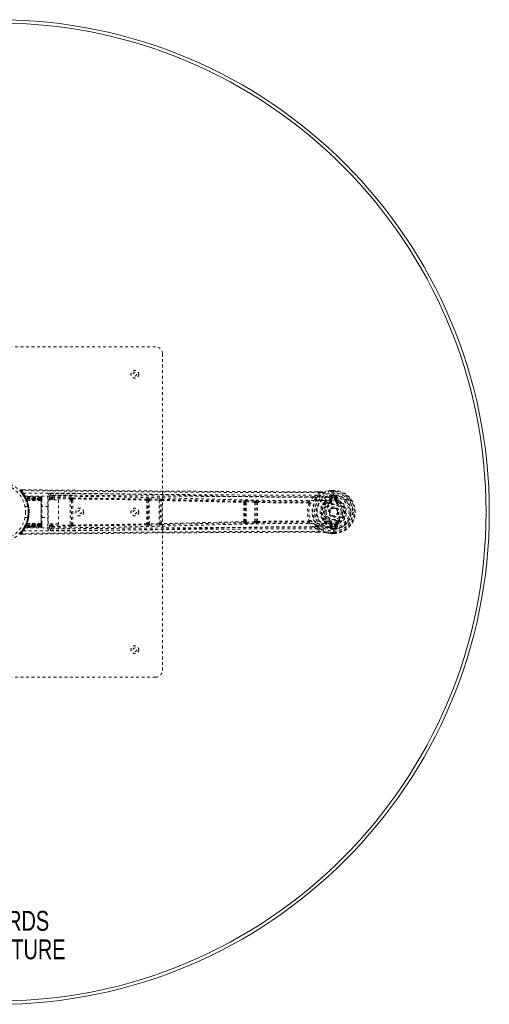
# Model space of a CAD drawing. Header units: inches. Extents: x 24.2 to 60, y 15.5 to 51.3.
# Tile 5 of 5: x 42.9 to 60, y 15.5 to 51.3. Entities that reach past the tile are written whole.
import ezdxf

# ---------------------------------------------------------------- set-up
doc = ezdxf.new("R2010")
doc.units = ezdxf.units.IN
doc.header["$MEASUREMENT"] = 0
doc.linetypes.add('SLD-Dashed', pattern=[0.075, 0.05, -0.025])
doc.linetypes.add('SLD-Solid', pattern=[0])
doc.layers.add('HI5-SYMBOLTEXT', color=5, linetype='SLD-Solid')
doc.styles.add('SLDTEXTSTYLE0', font='TXT', dxfattribs={"width": 0.75})

# ---------------------------------------------------------------- blocks, each defined once
blk = doc.blocks.new('SW_NOTE_0')
at = {"layer": 'HI5-SYMBOLTEXT', "color": 0, "char_height": 0.72, "attachment_point": 1, "style": 'SLDTEXTSTYLE0'}
for s, insert in [('SPX136RDS', (0, 0.928)), ('Hi5 FURNITURE', (-0.687, -0.107))]:
    blk.add_mtext(s, dxfattribs=dict(at, insert=insert))

msp = doc.modelspace()

# ---------------------------------------------------------------- linework, layer by layer
at = {"color": 7, "linetype": 'SLD-Dashed', "lineweight": 0}
for p, q in [((36.369, 39.422), (47.869, 39.422)), ((48.119, 39.172), (48.119, 27.672)), ((42.954, 34.179), (43.035, 34.078)), ((42.977, 34.229), (42.977, 34.199)), ((43.062, 34.228), (42.977, 34.229)), ((43.042, 34.068), (43.08, 34.008)), ((43.084, 34.004), (43.092, 33.991)), ((43.103, 33.973), (43.137, 33.906)), ((43.109, 33.99), (43.117, 33.976)), ((43.715, 33.969), (43.109, 33.99)), ((43.715, 33.955), (43.117, 33.976)), ((43.715, 33.955), (43.715, 33.969)), ((44.013, 33.994), (43.953, 33.994)), ((43.953, 33.994), (43.953, 32.851)), ((44.013, 33.859), (44.013, 33.994)), ((44.058, 34.039), (44.041, 34.036)), ((44.06, 34.039), (44.051, 34.038)), ((44.062, 34.039), (44.06, 34.039)), ((44.876, 34.031), (44.062, 34.039)), ((53.621, 33.974), (53.734, 34.033)), ((53.849, 34.129), (53.734, 34.033)), ((53.85, 34.158), (53.748, 34.158)), ((53.85, 34.159), (53.749, 34.159)), ((54.218, 33.996), (54.197, 33.88)), ((54.218, 33.996), (54.229, 34.006)), ((54.227, 33.851), (54.252, 33.981)), ((54.233, 34.202), (54.229, 34.201)), ((54.233, 34.009), (54.229, 34.006)), ((54.35, 34.202), (54.233, 34.202)), ((54.35, 34.201), (54.233, 34.2)), ((54.349, 34.172), (54.233, 34.172)), ((54.282, 33.981), (54.252, 33.981)), ((54.252, 33.981), (54.252, 33.851)), ((54.277, 34.021), (54.258, 34.015)), ((54.258, 34.015), (54.271, 34.016)), ((54.271, 34.016), (54.348, 34.016)), ((54.276, 34.051), (54.277, 34.021)), ((54.276, 34.051), (54.348, 34.051)), ((54.276, 34.051), (54.276, 34.051)), ((54.348, 34.021), (54.277, 34.021)), ((54.282, 33.981), (54.282, 33.851)), ((54.348, 34.016), (54.348, 34.021)), ((54.349, 34.145), (54.35, 34.198)), ((54.349, 34.122), (54.349, 34.145)), ((54.349, 34.116), (54.349, 34.122)), ((54.349, 33.966), (54.349, 34.116)), ((54.35, 34.198), (54.35, 34.202)), ((54.434, 33.968), (54.404, 33.968)), ((54.404, 33.851), (54.404, 33.968)), ((54.434, 33.968), (54.454, 33.851)), ((54.434, 33.851), (54.434, 33.968)), ((54.493, 33.879), (54.47, 33.998)), ((43.718, 33.935), (43.124, 33.957)), ((43.132, 33.917), (43.127, 33.926)), ((43.128, 33.957), (43.163, 33.889)), ((43.715, 33.937), (43.128, 33.957)), ((43.226, 33.622), (43.129, 33.622)), ((43.132, 33.917), (43.157, 33.93)), ((43.134, 33.912), (43.132, 33.917)), ((43.134, 33.95), (43.133, 33.945)), ((43.134, 33.912), (43.16, 33.925)), ((43.146, 33.886), (43.134, 33.912)), ((43.137, 33.906), (43.138, 33.905)), ((43.138, 33.904), (43.164, 33.917)), ((43.138, 33.904), (43.14, 33.9)), ((43.14, 33.9), (43.166, 33.912)), ((43.146, 33.886), (43.173, 33.898)), ((43.148, 33.883), (43.174, 33.894)), ((43.715, 33.93), (43.157, 33.93)), ((43.157, 33.93), (43.16, 33.925)), ((43.16, 33.925), (43.715, 33.925)), ((43.164, 33.888), (43.163, 33.889)), ((43.163, 33.889), (43.715, 33.87)), ((43.164, 33.917), (43.715, 33.916)), ((43.715, 33.869), (43.164, 33.888)), ((43.165, 33.842), (43.166, 33.839)), ((43.715, 33.912), (43.166, 33.912)), ((43.715, 33.898), (43.173, 33.898)), ((43.174, 33.894), (43.715, 33.894)), ((43.192, 33.845), (43.193, 33.843)), ((43.192, 33.845), (43.716, 33.84)), ((43.715, 33.839), (43.193, 33.843)), ((43.715, 33.87), (43.715, 33.937)), ((43.715, 33.925), (43.715, 32.92)), ((43.715, 32.932), (43.715, 33.912)), ((43.715, 33.894), (43.715, 33.898)), ((43.715, 33.894), (43.715, 32.95)), ((43.715, 33.87), (43.715, 33.869)), ((43.715, 33.839), (43.716, 33.84)), ((43.715, 33.006), (43.715, 33.839)), ((43.744, 33.929), (43.741, 33.929)), ((43.744, 33.938), (43.743, 33.942)), ((43.744, 33.937), (43.744, 33.937)), ((43.744, 33.924), (43.744, 33.929)), ((43.744, 33.916), (43.744, 33.925)), ((43.744, 33.912), (43.744, 33.916)), ((43.744, 33.841), (43.744, 33.907)), ((43.744, 33.006), (43.744, 33.838)), ((43.976, 33.617), (43.744, 33.617)), ((43.976, 32.998), (43.976, 33.859)), ((43.976, 33.859), (44.342, 33.859)), ((44.07, 33.902), (44.115, 33.902)), ((44.07, 33.859), (44.07, 33.902)), ((44.115, 33.947), (44.776, 33.94)), ((44.115, 33.902), (44.775, 33.895)), ((44.115, 33.859), (44.115, 33.902)), ((44.342, 33.859), (44.342, 32.998)), ((44.775, 33.895), (44.775, 32.95)), ((44.819, 33.886), (44.819, 33.838)), ((44.819, 33.838), (44.819, 33.006)), ((44.866, 33.848), (44.865, 33.897)), ((47.557, 33.895), (47.554, 33.889)), ((47.598, 33.845), (47.6, 33.85)), ((47.6, 33.85), (47.6, 32.994)), ((47.645, 32.987), (47.645, 33.858)), ((47.645, 33.858), (47.998, 33.847)), ((47.647, 33.902), (47.999, 33.891)), ((47.998, 33.847), (47.998, 32.998)), ((48.043, 33.834), (48.043, 33.833)), ((48.043, 33.011), (48.043, 33.834)), ((48.089, 33.878), (48.089, 33.878)), ((51.075, 33.81), (51.079, 33.823)), ((51.118, 33.766), (51.122, 33.778)), ((51.122, 33.778), (51.122, 33.066)), ((51.167, 33.056), (51.167, 33.788)), ((51.167, 33.788), (51.476, 33.776)), ((51.169, 33.833), (51.478, 33.821)), ((51.476, 33.776), (51.476, 33.068)), ((51.478, 33.821), (51.511, 33.818)), ((51.521, 33.758), (51.521, 33.757)), ((51.521, 33.087), (51.521, 33.758)), ((51.568, 33.801), (51.568, 33.802)), ((53.992, 33.775), (54.009, 33.787)), ((54.037, 33.794), (54.059, 33.794)), ((54.064, 33.771), (54.042, 33.77)), ((54.186, 33.796), (54.197, 33.803)), ((54.197, 33.769), (54.186, 33.796)), ((54.227, 33.851), (54.252, 33.851)), ((54.282, 33.851), (54.252, 33.851)), ((54.404, 33.851), (54.434, 33.851)), ((54.454, 33.851), (54.434, 33.851)), ((54.497, 33.791), (54.488, 33.769)), ((54.489, 33.795), (54.497, 33.791)), ((54.52, 33.846), (54.497, 33.791)), ((54.343, 33.266), (54.327, 33.267)), ((54.351, 33.266), (54.343, 33.266)), ((43.137, 32.938), (43.103, 32.872)), ((43.124, 32.888), (43.718, 32.91)), ((43.163, 32.955), (43.128, 32.887)), ((43.715, 32.908), (43.128, 32.887)), ((43.129, 33.222), (43.226, 33.222)), ((43.132, 32.927), (43.134, 32.932)), ((43.157, 32.915), (43.132, 32.927)), ((43.16, 32.92), (43.134, 32.932)), ((43.138, 32.94), (43.137, 32.938)), ((43.14, 32.945), (43.138, 32.94)), ((43.164, 32.928), (43.138, 32.94)), ((43.166, 32.932), (43.14, 32.945)), ((43.146, 32.959), (43.148, 32.962)), ((43.173, 32.947), (43.146, 32.959)), ((43.174, 32.95), (43.148, 32.962)), ((43.16, 32.92), (43.157, 32.915)), ((43.157, 32.915), (43.715, 32.915)), ((43.715, 32.92), (43.16, 32.92)), ((43.715, 32.974), (43.163, 32.955)), ((43.163, 32.955), (43.164, 32.957)), ((43.164, 32.957), (43.715, 32.976)), ((43.715, 32.928), (43.164, 32.928)), ((43.166, 33.005), (43.165, 33.002)), ((43.166, 32.932), (43.715, 32.932)), ((43.173, 32.947), (43.715, 32.947)), ((43.715, 32.95), (43.174, 32.95)), ((43.716, 33.004), (43.192, 33)), ((43.193, 33.002), (43.192, 33)), ((43.193, 33.002), (43.715, 33.006)), ((43.716, 33.004), (43.715, 33.006)), ((43.715, 32.976), (43.715, 32.974)), ((43.715, 32.908), (43.715, 32.974)), ((43.715, 32.947), (43.715, 32.95)), ((43.743, 32.903), (43.744, 32.907)), ((43.744, 33.227), (43.976, 33.227)), ((43.744, 32.938), (43.744, 33.004)), ((43.744, 32.929), (43.744, 32.933)), ((43.744, 32.919), (43.744, 32.929)), ((43.744, 32.915), (43.744, 32.92)), ((43.744, 32.908), (43.744, 32.908)), ((44.342, 32.998), (43.976, 32.998)), ((44.013, 32.851), (44.013, 32.998)), ((44.07, 32.998), (44.07, 32.943)), ((44.07, 32.943), (44.115, 32.943)), ((44.115, 32.998), (44.115, 32.943)), ((44.775, 32.95), (44.115, 32.943)), ((44.115, 32.898), (44.115, 32.943)), ((44.115, 32.898), (44.776, 32.905)), ((44.819, 33.006), (44.819, 32.959)), ((44.865, 32.948), (44.866, 32.996)), ((47.554, 32.955), (47.557, 32.95)), ((47.6, 32.994), (47.598, 33)), ((47.998, 32.998), (47.645, 32.987)), ((47.647, 32.942), (47.999, 32.953)), ((48.043, 33.012), (48.043, 33.011)), ((48.089, 32.967), (48.089, 32.967)), ((51.075, 33.035), (51.079, 33.022)), ((51.122, 33.066), (51.118, 33.079)), ((51.476, 33.068), (51.167, 33.056)), ((51.169, 33.012), (51.478, 33.024)), ((51.478, 33.024), (51.511, 33.026)), ((51.521, 33.087), (51.521, 33.087)), ((51.568, 33.042), (51.568, 33.043)), ((54.009, 33.058), (53.992, 33.07)), ((54.037, 33.051), (54.059, 33.051)), ((54.042, 33.074), (54.064, 33.074)), ((54.186, 33.049), (54.197, 33.076)), ((54.197, 33.041), (54.186, 33.049)), ((54.197, 32.964), (54.218, 32.849)), ((54.252, 32.864), (54.227, 32.994)), ((54.227, 32.994), (54.252, 32.994)), ((54.252, 32.994), (54.252, 32.864)), ((54.282, 32.994), (54.252, 32.994)), ((54.282, 32.994), (54.282, 32.864)), ((54.404, 32.994), (54.434, 32.994)), ((54.404, 32.877), (54.404, 32.994)), ((54.454, 32.994), (54.434, 32.877)), ((54.454, 32.994), (54.434, 32.994)), ((54.434, 32.877), (54.434, 32.994)), ((54.47, 32.847), (54.493, 32.966)), ((54.488, 33.076), (54.497, 33.053)), ((54.497, 33.053), (54.489, 33.049)), ((42.977, 32.616), (43.061, 32.616)), ((43.092, 32.854), (43.084, 32.84)), ((43.715, 32.876), (43.109, 32.855)), ((43.117, 32.869), (43.109, 32.855)), ((43.715, 32.889), (43.117, 32.869)), ((43.715, 32.876), (43.715, 32.889)), ((43.953, 32.851), (44.013, 32.851)), ((44.041, 32.809), (44.058, 32.806)), ((44.051, 32.806), (44.06, 32.806)), ((44.06, 32.806), (44.062, 32.806)), ((44.062, 32.806), (44.876, 32.813)), ((53.734, 32.811), (53.621, 32.871)), ((53.734, 32.811), (53.849, 32.715)), ((53.761, 32.687), (53.85, 32.687)), ((53.85, 32.686), (53.761, 32.686)), ((54.218, 32.849), (54.218, 32.849)), ((54.218, 32.849), (54.218, 32.849)), ((54.229, 32.839), (54.218, 32.849)), ((54.229, 32.839), (54.233, 32.836)), ((54.229, 32.643), (54.233, 32.643)), ((54.233, 32.673), (54.349, 32.672)), ((54.233, 32.644), (54.35, 32.644)), ((54.35, 32.643), (54.233, 32.643)), ((54.252, 32.864), (54.282, 32.864)), ((54.258, 32.829), (54.271, 32.829)), ((54.277, 32.824), (54.258, 32.829)), ((54.271, 32.829), (54.348, 32.829)), ((54.277, 32.824), (54.276, 32.794)), ((54.276, 32.794), (54.276, 32.794)), ((54.349, 32.794), (54.276, 32.794)), ((54.277, 32.824), (54.348, 32.823)), ((54.348, 32.829), (54.348, 32.823)), ((54.349, 32.879), (54.349, 32.879)), ((54.349, 32.729), (54.349, 32.879)), ((54.349, 32.794), (54.349, 32.794)), ((54.349, 32.723), (54.349, 32.729)), ((54.349, 32.7), (54.349, 32.723)), ((54.35, 32.647), (54.349, 32.7)), ((54.35, 32.643), (54.35, 32.647)), ((54.404, 32.877), (54.434, 32.877)), ((47.869, 27.422), (36.369, 27.422))]:
    msp.add_line(p, q, dxfattribs=at)
at = {"color": 7, "linetype": 'SLD-Dashed', "lineweight": 0, "flags": 128}
for points in [[(42.977, 34.226), (42.969, 34.224), (42.962, 34.221), (42.955, 34.216), (42.95, 34.209), (42.948, 34.202), (42.947, 34.195), (42.949, 34.188), (42.953, 34.181)], [(53.749, 34.159), (51.132, 34.162), (48.416, 34.179), (45.694, 34.203), (42.977, 34.229)], [(53.849, 34.129), (53.035, 34.128), (52.186, 34.129), (51.303, 34.131), (50.5, 34.135), (49.983, 34.138), (49.441, 34.141), (48.874, 34.145), (48.311, 34.15), (47.823, 34.154), (47.176, 34.16), (46.488, 34.166), (45.759, 34.173), (45.082, 34.179), (42.977, 34.199)], [(43.071, 34.11), (44.661, 34.105), (46.25, 34.086), (47.837, 34.056), (49.42, 34.018), (50.66, 33.988), (51.895, 33.965), (53.126, 33.955), (54.349, 33.966)], [(43.126, 34.001), (44.712, 33.995), (46.297, 33.975), (47.88, 33.942), (49.459, 33.901), (50.696, 33.87), (51.929, 33.845), (53.157, 33.836), (54.379, 33.848)], [(43.715, 33.969), (43.715, 33.966), (43.715, 33.958), (43.715, 33.945), (43.715, 33.93)], [(44.013, 33.994), (44.041, 33.971), (44.07, 33.902)], [(53.621, 33.974), (50.435, 33.983), (47.247, 34.008), (44.058, 34.039)], [(53.734, 34.033), (52.993, 34.033), (52.221, 34.034), (51.418, 34.037), (50.652, 34.041), (49.877, 34.046), (49.101, 34.052), (48.345, 34.058), (47.62, 34.065), (46.944, 34.071), (46.188, 34.079), (45.478, 34.085), (44.781, 34.092), (44.059, 34.099)], [(44.115, 33.947), (44.087, 34.016), (44.061, 34.037)], [(53.621, 33.974), (53.523, 33.89), (53.437, 33.792)], [(53.774, 33.991), (53.897, 34.091), (54.052, 34.171)], [(53.85, 34.159), (53.85, 34.159), (53.85, 34.158), (53.85, 34.156), (53.849, 34.152), (53.849, 34.147), (53.849, 34.141), (53.849, 34.135), (53.849, 34.129)], [(54.229, 34.201), (54.14, 34.19), (54.052, 34.171)], [(54.063, 34.173), (54.057, 34.173), (54.052, 34.171)], [(54.233, 34.202), (54.138, 34.189), (54.063, 34.173)], [(54.229, 34.201), (54.229, 34.2), (54.229, 34.198), (54.229, 34.196), (54.23, 34.192), (54.231, 34.188), (54.231, 34.183), (54.232, 34.177), (54.233, 34.172)], [(54.233, 34.172), (54.233, 34.178), (54.233, 34.184), (54.233, 34.19), (54.233, 34.195), (54.233, 34.198), (54.233, 34.201), (54.233, 34.202), (54.233, 34.202)], [(54.271, 34.016), (54.279, 33.999), (54.282, 33.981)], [(54.277, 34.021), (54.277, 34.021), (54.277, 34.021)], [(54.35, 34.202), (54.35, 34.202), (54.35, 34.201), (54.349, 34.199), (54.349, 34.195), (54.349, 34.19), (54.349, 34.185), (54.349, 34.179), (54.349, 34.172)], [(54.404, 33.968), (54.408, 33.991), (54.421, 34.011)], [(43.715, 33.916), (43.715, 33.931), (43.715, 33.943), (43.715, 33.952), (43.715, 33.955)], [(43.715, 33.937), (43.715, 33.937), (43.715, 33.935), (43.715, 33.931), (43.715, 33.927), (43.715, 33.92), (43.715, 33.913), (43.715, 33.906), (43.715, 33.898)], [(43.734, 33.859), (43.724, 33.866), (43.715, 33.869)], [(43.716, 33.84), (43.73, 33.855), (43.734, 33.859)], [(43.742, 33.916), (43.743, 33.92), (43.743, 33.922), (43.744, 33.923), (43.744, 33.923)], [(44.115, 33.947), (44.115, 33.942), (44.115, 33.932), (44.115, 33.918), (44.115, 33.902)], [(44.776, 33.94), (44.776, 33.935), (44.775, 33.925), (44.775, 33.91), (44.775, 33.895)], [(44.819, 33.886), (44.823, 33.903), (44.83, 33.913)], [(44.819, 33.838), (44.819, 33.634), (44.819, 33.428), (44.819, 33.216), (44.819, 33.006)], [(44.864, 33.93), (46.21, 33.914), (47.554, 33.889)], [(44.865, 33.897), (46.212, 33.88), (47.557, 33.855)], [(44.866, 33.848), (44.866, 33.637), (44.866, 33.422), (44.866, 33.208), (44.866, 32.996)], [(47.647, 33.902), (47.647, 33.901), (47.646, 33.898), (47.646, 33.893), (47.646, 33.888), (47.646, 33.881), (47.646, 33.874), (47.646, 33.866), (47.645, 33.858)], [(47.999, 33.891), (47.999, 33.89), (47.999, 33.887), (47.999, 33.882), (47.999, 33.877), (47.999, 33.87), (47.998, 33.863), (47.998, 33.855), (47.998, 33.847)], [(47.999, 33.891), (48.033, 33.89), (48.035, 33.889)], [(48.07, 33.873), (48.072, 33.875), (48.089, 33.878)], [(48.089, 33.878), (49.585, 33.843), (51.075, 33.81)], [(48.092, 33.843), (49.588, 33.808), (51.08, 33.774)], [(51.122, 33.778), (51.126, 33.783), (51.136, 33.787), (51.15, 33.789), (51.159, 33.789), (51.167, 33.788)], [(51.169, 33.833), (51.169, 33.831), (51.169, 33.828), (51.169, 33.823), (51.168, 33.818), (51.168, 33.811), (51.168, 33.804), (51.167, 33.796), (51.167, 33.788)], [(51.478, 33.821), (51.478, 33.816), (51.477, 33.805), (51.477, 33.791), (51.476, 33.776)], [(51.476, 33.776), (51.485, 33.776), (51.493, 33.774), (51.507, 33.77), (51.517, 33.764), (51.52, 33.761), (51.521, 33.759), (51.521, 33.758)], [(51.568, 33.801), (52.5, 33.791), (53.429, 33.79)], [(53.435, 33.754), (52.506, 33.755), (51.573, 33.766)], [(53.446, 33.744), (53.442, 33.751), (53.439, 33.753), (53.437, 33.754), (53.435, 33.754)], [(53.446, 33.744), (53.455, 33.749), (53.462, 33.756), (53.466, 33.764), (53.466, 33.772), (53.463, 33.779), (53.456, 33.786), (53.448, 33.79), (53.437, 33.792)], [(53.686, 33.896), (53.677, 33.886), (53.671, 33.881)], [(53.992, 33.775), (53.932, 33.7), (53.906, 33.65)], [(54.059, 33.794), (54.11, 33.825), (54.175, 33.853)], [(54.186, 33.796), (54.125, 33.77), (54.078, 33.742)], [(54.175, 33.853), (54.192, 33.867), (54.197, 33.88)], [(54.209, 33.741), (54.206, 33.747), (54.204, 33.752), (54.202, 33.756), (54.201, 33.761), (54.199, 33.764), (54.198, 33.767), (54.197, 33.768), (54.197, 33.769)], [(54.379, 33.848), (54.457, 33.843), (54.533, 33.82), (54.602, 33.781), (54.663, 33.727), (54.713, 33.661), (54.749, 33.587), (54.772, 33.506), (54.779, 33.422), (54.772, 33.339), (54.749, 33.258), (54.713, 33.183), (54.663, 33.118), (54.602, 33.064), (54.533, 33.025), (54.457, 33.002), (54.379, 32.997)], [(54.477, 33.741), (54.479, 33.747), (54.481, 33.752), (54.483, 33.756), (54.485, 33.761), (54.486, 33.764), (54.487, 33.767), (54.488, 33.768), (54.488, 33.769)], [(43.112, 32.888), (43.115, 32.895), (43.132, 32.927)], [(43.126, 32.843), (44.712, 32.85), (46.297, 32.87), (47.88, 32.903), (49.459, 32.944), (50.696, 32.975), (51.929, 32.999), (53.157, 33.009), (54.379, 32.997)], [(43.714, 32.908), (43.721, 32.909), (43.723, 32.909)], [(43.715, 32.976), (43.724, 32.979), (43.734, 32.986)], [(43.715, 32.947), (43.715, 32.939), (43.715, 32.931), (43.715, 32.924), (43.715, 32.918), (43.715, 32.913), (43.715, 32.91), (43.715, 32.908), (43.715, 32.908)], [(43.715, 32.889), (43.715, 32.893), (43.715, 32.901), (43.715, 32.914), (43.715, 32.928)], [(43.715, 32.915), (43.715, 32.9), (43.715, 32.887), (43.715, 32.879), (43.715, 32.876)], [(43.716, 33.004), (43.73, 32.989), (43.734, 32.986)], [(43.744, 32.921), (43.744, 32.921), (43.743, 32.922), (43.743, 32.925), (43.742, 32.929)], [(43.743, 32.936), (43.744, 32.938), (43.744, 32.939)], [(44.07, 32.943), (44.041, 32.874), (44.013, 32.851)], [(44.058, 32.806), (44.087, 32.829), (44.115, 32.898)], [(44.775, 32.95), (44.775, 32.934), (44.775, 32.92), (44.776, 32.91), (44.776, 32.905)], [(44.864, 32.915), (46.21, 32.931), (47.554, 32.955)], [(47.557, 32.989), (46.212, 32.964), (44.865, 32.948)], [(47.645, 32.987), (47.646, 32.979), (47.646, 32.971), (47.646, 32.964), (47.646, 32.957), (47.646, 32.952), (47.646, 32.947), (47.647, 32.944), (47.647, 32.942)], [(47.998, 32.998), (47.998, 32.99), (47.998, 32.982), (47.999, 32.975), (47.999, 32.968), (47.999, 32.962), (47.999, 32.958), (47.999, 32.955), (47.999, 32.953)], [(47.999, 32.953), (48.033, 32.955), (48.035, 32.955)], [(48.089, 32.967), (49.585, 33.002), (51.075, 33.035)], [(51.08, 33.07), (49.588, 33.037), (48.092, 33.001)], [(51.167, 33.056), (51.159, 33.056), (51.15, 33.056), (51.136, 33.058), (51.126, 33.061), (51.122, 33.066)], [(51.167, 33.056), (51.167, 33.048), (51.168, 33.041), (51.168, 33.033), (51.168, 33.027), (51.169, 33.021), (51.169, 33.017), (51.169, 33.014), (51.169, 33.012)], [(51.476, 33.068), (51.476, 33.06), (51.477, 33.053), (51.477, 33.046), (51.477, 33.039), (51.477, 33.034), (51.478, 33.029), (51.478, 33.026), (51.478, 33.024)], [(51.568, 33.043), (52.5, 33.054), (53.429, 33.055)], [(51.573, 33.079), (52.506, 33.09), (53.435, 33.09)], [(53.435, 33.09), (53.437, 33.091), (53.439, 33.091), (53.442, 33.094), (53.446, 33.1)], [(53.437, 33.053), (53.448, 33.055), (53.456, 33.059), (53.463, 33.065), (53.466, 33.073), (53.466, 33.081), (53.462, 33.089), (53.455, 33.096), (53.446, 33.1)], [(53.437, 33.053), (53.523, 32.955), (53.621, 32.871)], [(53.671, 32.964), (53.677, 32.958), (53.686, 32.949)], [(53.906, 33.195), (53.932, 33.145), (53.992, 33.07)], [(54.059, 33.051), (54.11, 33.02), (54.175, 32.992)], [(54.175, 32.992), (54.192, 32.978), (54.197, 32.964)], [(54.209, 33.103), (54.206, 33.098), (54.204, 33.093), (54.202, 33.088), (54.201, 33.084), (54.199, 33.081), (54.198, 33.078), (54.197, 33.076), (54.197, 33.076)], [(54.477, 33.103), (54.479, 33.098), (54.481, 33.093), (54.483, 33.088), (54.485, 33.084), (54.486, 33.081), (54.487, 33.078), (54.488, 33.076), (54.488, 33.076)], [(42.957, 32.664), (42.953, 32.657), (42.951, 32.649), (42.95, 32.641), (42.952, 32.633), (42.955, 32.626), (42.96, 32.621), (42.967, 32.617), (42.974, 32.616)], [(42.977, 32.646), (42.968, 32.653), (42.961, 32.66), (42.956, 32.664), (42.954, 32.666)], [(53.849, 32.715), (53.111, 32.716), (52.33, 32.716), (51.507, 32.714), (50.642, 32.71), (49.845, 32.706), (49.016, 32.7), (48.825, 32.699), (48.633, 32.698), (48.439, 32.696), (48.305, 32.695), (48.176, 32.694), (48.04, 32.693), (47.899, 32.691), (47.445, 32.687), (46.941, 32.683), (46.385, 32.678), (46.034, 32.674), (45.662, 32.671), (45.259, 32.667), (44.883, 32.663), (44.393, 32.659), (43.957, 32.654), (43.576, 32.651), (43.249, 32.648), (42.977, 32.646)], [(53.761, 32.686), (51.133, 32.683), (48.415, 32.666), (45.696, 32.641), (42.977, 32.616)], [(42.977, 32.616), (42.977, 32.616), (42.977, 32.618), (42.977, 32.624), (42.977, 32.634), (42.977, 32.64), (42.977, 32.646)], [(43.071, 32.734), (44.661, 32.74), (46.25, 32.758), (47.837, 32.789), (49.42, 32.827), (50.66, 32.856), (51.895, 32.88), (53.126, 32.889), (54.349, 32.879)], [(43.092, 32.849), (43.103, 32.855), (43.116, 32.859)], [(43.103, 32.855), (43.109, 32.856), (43.11, 32.856)], [(43.12, 32.886), (43.126, 32.887), (43.128, 32.887)], [(44.058, 32.806), (47.247, 32.836), (50.435, 32.862), (53.621, 32.871)], [(44.059, 32.746), (44.435, 32.749), (44.864, 32.753), (45.333, 32.758), (45.758, 32.762), (45.981, 32.764), (46.203, 32.766), (46.426, 32.768), (46.678, 32.771), (46.933, 32.773), (47.181, 32.776), (47.684, 32.78), (48.152, 32.785), (48.584, 32.788), (49.007, 32.792), (49.497, 32.796), (50.337, 32.802), (51.186, 32.806), (52.063, 32.81), (52.917, 32.812), (53.734, 32.811)], [(53.774, 32.854), (53.897, 32.753), (54.052, 32.674)], [(53.849, 32.715), (53.849, 32.709), (53.849, 32.703), (53.849, 32.697), (53.849, 32.692), (53.85, 32.689), (53.85, 32.686), (53.85, 32.685), (53.85, 32.686)], [(54.052, 32.674), (54.057, 32.672), (54.063, 32.672)], [(54.052, 32.674), (54.13, 32.657), (54.229, 32.643)], [(54.233, 32.643), (54.138, 32.656), (54.063, 32.672)], [(54.229, 32.643), (54.229, 32.644), (54.229, 32.646), (54.229, 32.649), (54.23, 32.653), (54.231, 32.657), (54.231, 32.662), (54.232, 32.667), (54.233, 32.673)], [(54.233, 32.643), (54.233, 32.643), (54.233, 32.644), (54.233, 32.646), (54.233, 32.65), (54.233, 32.655), (54.233, 32.66), (54.233, 32.666), (54.233, 32.673)], [(54.282, 32.864), (54.279, 32.846), (54.271, 32.829)], [(54.277, 32.824), (54.277, 32.824), (54.277, 32.824)], [(54.348, 32.823), (54.348, 32.82), (54.348, 32.813), (54.348, 32.804), (54.349, 32.794)], [(54.349, 32.672), (54.349, 32.666), (54.349, 32.66), (54.349, 32.654), (54.349, 32.65), (54.349, 32.646), (54.349, 32.644), (54.35, 32.642), (54.35, 32.643)], [(54.421, 32.834), (54.408, 32.854), (54.404, 32.877)]]:
    msp.add_lwpolyline(points, dxfattribs=at)
at = {"color": 7, "linetype": 'SLD-Solid', "lineweight": 15}
for radius in [17.875, 17.757, 17.757]:
    msp.add_circle((42.119, 33.422), radius, dxfattribs=at)
at = {"color": 7, "linetype": 'SLD-Dashed', "lineweight": 0}
for centre, radius in [((47.119, 38.422), 0.141), ((47.119, 38.422), 0.0625), ((42.119, 33.422), 1.125), ((42.119, 33.422), 1.03), ((54.343, 33.422), 0.7), ((54.343, 33.422), 0.69), ((54.343, 33.422), 0.623), ((54.343, 33.422), 0.32), ((54.343, 33.422), 0.275), ((54.343, 33.422), 0.188), ((45.119, 33.422), 0.141), ((45.119, 33.422), 0.0625), ((47.119, 33.422), 0.141), ((47.119, 33.422), 0.0625), ((54.343, 33.422), 0.156), ((54.343, 33.422), 0.142), ((54.343, 33.422), 0.139), ((54.343, 33.422), 0.138), ((47.119, 28.422), 0.141), ((47.119, 28.422), 0.0625)]:
    msp.add_circle(centre, radius, dxfattribs=at)
for centre, radius, start, end in [((47.869, 39.172), 0.25, 0, 90), ((42.977, 34.199), 0.03, 89.4697, 222.1522), ((43.007, 34.143), 0.0637, 118.5925, 145.813), ((42.125, 33.427), 1.12, 34.6371, 42.1027), ((42.079, 33.424), 1.206, 34.6779, 41.8745), ((42.118, 33.422), 1.158, 317.8714, 42.1369), ((43.071, 34.08), 0.03, 90.2585, 214.0786), ((42.119, 33.422), 1.127, 29.5267, 34.6575), ((41.885, 33.437), 1.364, 24.4492, 29.5849), ((43.11, 34.02), 0.03, 211.0781, 268.0157), ((43.118, 34.006), 0.0299, 210.3025, 268.0936), ((42.368, 33.567), 0.839, 28.7947, 30.3474), ((43.139, 33.96), 0.0429, 107.0142, 155.8225), ((42.119, 33.422), 1.128, 330.4733, 29.5267), ((43.129, 33.987), 0.0299, 209.2505, 268.1967), ((42.482, 33.431), 0.84, 36.4811, 41.7342), ((42.508, 33.448), 0.806, 35.5297, 40.9251), ((43.259, 33.973), 0.137, 179.4085, 203.5139), ((42.087, 33.422), 1.19, 330.88, 29.12), ((43.713, 33.938), 0.0305, 20.7125, 87.6451), ((43.714, 33.939), 0.03, 0.0047, 88.0053), ((44.057, 33.994), 0.105, 89.3645, 180.0825), ((44.058, 33.994), 0.045, 112.0116, 179.9782), ((46.923, 34.057), 2.865, 179.1595, 180.3596), ((54.343, 33.422), 0.787, 98.3239, 261.6761), ((54.343, 33.422), 0.758, 98.3239, 261.6761), ((53.619, 33.913), 0.0608, 328.032, 87.6171), ((55.347, 32.448), 2.204, 135.5685, 138.9423), ((54.343, 33.422), 0.632, 96.0642, 263.9358), ((53.286, 33.571), 0.643, 40.737, 45.914), ((54.343, 33.422), 0.602, 96.2697, 263.7303), ((53.21, 37.751), 3.678, 280.0115, 283.2372), ((53.879, 35.36), 1.202, 268.6563, 278.8143), ((54.437, 33.554), 0.497, 114.8145, 153.63), ((54.438, 33.616), 0.439, 120.0686, 156.0867), ((54.233, 34.172), 0.03, 90.2178, 95.2738), ((54.266, 33.931), 0.0843, 95.401, 112.6224), ((54.221, 33.981), 0.0305, 359.0387, 66.1698), ((54.343, 33.422), 0.78, 270, 89.4852), ((55.241, 34.028), 0.893, 178.5049, 180.4062), ((54.343, 33.422), 0.599, 270.5443, 89.4557), ((54.343, 33.422), 0.593, 82.3909, 89.4476), ((54.343, 33.422), 0.75, 270.4562, 89.5438), ((54.343, 33.422), 0.629, 270.5444, 89.4556), ((54.138, 33.849), 0.242, 359.7355, 28.8243), ((54.355, 33.422), 0.543, 269.366, 90.634), ((54.343, 33.422), 0.78, 270.5288, 89.4712), ((54.394, 33.806), 0.206, 68.3436, 82.3388), ((54.463, 33.969), 0.0299, 77.8912, 181.9523), ((42.502, 33.439), 0.813, 34.3854, 39.6318), ((43.24, 33.941), 0.109, 181.2462, 210.4821), ((43.164, 33.919), 0.0297, 205.5273, 268.5233), ((43.164, 33.918), 0.0297, 205.4487, 268.5229), ((42.353, 33.531), 0.869, 23.5581, 25.4824), ((42.12, 33.422), 1.155, 334.2142, 25.7858), ((42.565, 33.465), 0.733, 31.2389, 35.2439), ((43.175, 33.872), 0.031, 250.2217, 301.6896), ((42.12, 33.422), 1.155, 334.9105, 25.0895), ((43.175, 33.873), 0.0345, 254.8377, 301.0411), ((42.12, 33.422), 1.155, 335.8865, 24.1135), ((42.155, 33.422), 1.12, 337.9256, 22.0744), ((43.709, 33.902), 0.0353, 351.8107, 80.6792), ((43.714, 33.925), 0.03, 23.5002, 88.0185), ((43.714, 33.907), 0.03, 0.0626, 88.0691), ((43.722, 33.516), 0.409, 86.9335, 90.9898), ((43.718, 33.063), 0.853, 88.4219, 90.2195), ((43.722, 33.488), 0.424, 87.0433, 90.9589), ((43.722, 33.455), 0.443, 87.1659, 90.9152), ((43.722, 33.451), 0.444, 87.1744, 90.916), ((43.714, 33.84), 0.0299, 0.1866, 88.2051), ((43.717, 33.838), 0.0266, 0.7981, 51.451), ((43.712, 33.925), 0.0315, 359.3092, 32.3699), ((43.859, 33.908), 0.119, 165.9039, 169.5596), ((44.115, 33.902), 0.0451, 89.6173, 179.5742), ((44.782, 33.818), 0.0773, 61.6245, 95.4608), ((44.789, 33.651), 0.289, 74.9817, 92.6471), ((44.859, 33.822), 0.0757, 85.3502, 121.8367), ((44.855, 33.784), 0.0652, 80.5407, 123.55), ((44.862, 33.892), 0.0384, 87.0806, 145.3617), ((44.607, 33.904), 0.258, 358.4497, 5.7708), ((47.553, 33.844), 0.0451, 0.5782, 88.0294), ((47.421, 33.863), 0.136, 356.7382, 11.1127), ((83.688, 33.422), 36.134, 179.3135, 180.6865), ((47.619, 33.682), 0.222, 82.8804, 106.3598), ((47.555, 33.85), 0.0451, 0.5571, 88.0583), ((47.564, 33.799), 0.0567, 53.3827, 97.5218), ((80.627, 33.422), 33.032, 179.2676, 180.7324), ((47.632, 33.799), 0.0601, 76.9009, 121.4013), ((48.004, 33.785), 0.0626, 51.5425, 95.5193), ((48.039, 33.772), 0.118, 64.6441, 92.0159), ((48.088, 33.833), 0.0451, 88.3732, 179.3671), ((48.086, 33.833), 0.0433, 112.7777, 180.2189), ((48.081, 33.775), 0.0697, 80.9172, 123.0634), ((14.697, 33.422), 33.348, 359.2944, 0.7056), ((47.967, 33.851), 0.125, 356.4427, 12.2366), ((14.53, 33.422), 33.565, 359.2812, 0.7189), ((51.073, 33.765), 0.0451, 0.8951, 87.3994), ((50.988, 33.781), 0.0919, 356.0234, 18.5447), ((88.099, 33.422), 37.021, 179.4551, 180.5446), ((51.142, 33.67), 0.165, 80.5922, 112.3685), ((51.077, 33.778), 0.0451, 0.8636, 87.5125), ((51.086, 33.714), 0.0607, 58.3021, 96.2235), ((83.997, 33.422), 32.881, 179.4018, 180.5982), ((51.515, 33.725), 0.0933, 55.8693, 92.4627), ((51.566, 33.756), 0.0451, 87.85, 178.9536), ((51.566, 33.757), 0.0451, 87.8574, 178.9575), ((51.561, 33.679), 0.0873, 81.8093, 116.8102), ((18.14, 33.422), 33.383, 359.4253, 0.5747), ((51.484, 33.772), 0.0889, 356.1812, 19.6209), ((18.85, 33.422), 32.724, 359.399, 0.6009), ((54.356, 33.422), 0.965, 160.5263, 199.4748), ((53.429, 33.804), 0.0143, 266.6489, 302.4436), ((53.356, 33.758), 0.0795, 357.4952, 23.9406), ((53.433, 33.732), 0.0608, 343.4587, 86.331), ((54.284, 33.422), 0.844, 159.7733, 200.2269), ((53.428, 33.668), 0.0786, 36.2628, 76.6739), ((54.18, 33.154), 0.887, 125.029, 140.8695), ((54.324, 33.422), 0.476, 151.4721, 208.5267), ((54.38, 33.422), 0.494, 136.9723, 223.0277), ((54.354, 33.422), 0.453, 129.7483, 230.2509), ((54.336, 33.422), 0.411, 129.0116, 230.9884), ((54.343, 33.422), 0.376, 112.774, 247.226), ((53.987, 33.735), 0.0404, 37.2279, 82.6872), ((54.343, 33.422), 0.346, 112.7737, 247.2263), ((54.033, 33.749), 0.0444, 85.0108, 122.6934), ((54.043, 33.738), 0.0326, 91.6482, 137.8216), ((53.991, 33.772), 0.0506, 358.257, 25.6749), ((54.056, 33.764), 0.0305, 313.9317, 84.3712), ((54.014, 33.772), 0.0505, 358.2685, 25.7576), ((54.04, 33.742), 0.0371, 359.2732, 49.8313), ((54.343, 33.422), 0.275, 0.0001, 179.9999), ((54.169, 33.823), 0.031, 301.592, 80.0521), ((54.197, 33.851), 0.0299, 1.0483, 89.0032), ((54.17, 33.853), 0.0567, 298.2308, 357.9772), ((54.163, 33.851), 0.089, 292.774, 0), ((54.163, 33.851), 0.119, 292.7744, 359.9998), ((54.523, 33.851), 0.119, 179.9999, 247.2268), ((54.523, 33.851), 0.089, 180, 247.226), ((54.484, 33.85), 0.0301, 72.3471, 178.5786), ((54.525, 33.857), 0.0715, 184.7823, 239.7569), ((54.343, 33.422), 0.346, 292.774, 67.226), ((54.343, 33.422), 0.376, 292.774, 67.226), ((54.538, 33.888), 0.0455, 191.3553, 247.4692), ((54.343, 33.422), 0.4, 292.774, 67.226), ((54.343, 33.422), 0.459, 292.774, 67.226), ((54.343, 33.422), 0.275, 180.0001, 359.9999), ((54.343, 33.422), 0.156, 155.1542, 200.0596), ((42.262, 33.34), 0.963, 329.6253, 332.5181), ((42.097, 33.433), 1.154, 329.9245, 333.9569), ((42.119, 33.422), 1.127, 330.7796, 335.7103), ((42.484, 33.412), 0.838, 318.2596, 323.5251), ((42.506, 33.398), 0.809, 319.0846, 324.4605), ((42.5, 33.407), 0.814, 320.3727, 325.6101), ((43.164, 32.926), 0.0297, 91.4801, 154.4729), ((43.164, 32.927), 0.0297, 91.4774, 154.5506), ((42.566, 33.379), 0.732, 324.7554, 328.7678), ((43.175, 32.973), 0.0311, 58.3257, 109.6431), ((43.175, 32.972), 0.0345, 58.9583, 105.1622), ((43.713, 32.907), 0.0305, 272.3639, 339.3707), ((43.714, 33.004), 0.0299, 271.7985, 359.8126), ((43.722, 33.393), 0.442, 269.0842, 272.8347), ((43.722, 33.39), 0.443, 269.0849, 272.8334), ((43.714, 32.938), 0.03, 271.9317, 359.9369), ((43.722, 33.355), 0.423, 269.0413, 272.9681), ((43.722, 33.351), 0.423, 269.0416, 272.9683), ((43.722, 33.33), 0.41, 269.0097, 273.0531), ((43.718, 33.739), 0.824, 269.7718, 271.6326), ((43.714, 32.919), 0.03, 271.982, 336.5628), ((43.714, 32.906), 0.03, 271.9946, 359.9952), ((43.717, 33.007), 0.0265, 308.3664, 359.3842), ((43.712, 32.92), 0.0315, 327.9471, 0.6847), ((43.854, 32.935), 0.114, 190.0875, 193.9879), ((44.115, 32.943), 0.0451, 180.4266, 270.3572), ((44.782, 33.027), 0.0773, 264.5338, 298.3858), ((44.789, 33.194), 0.289, 267.3518, 285.023), ((44.855, 33.061), 0.0652, 236.4323, 279.4396), ((44.859, 33.022), 0.075, 238.0055, 274.8076), ((44.865, 32.96), 0.0456, 181.9237, 269.0022), ((44.607, 32.941), 0.258, 354.2221, 1.5572), ((47.553, 33.001), 0.0451, 271.9698, 359.4226), ((47.421, 32.982), 0.136, 348.8638, 3.2826), ((47.564, 33.046), 0.057, 262.6112, 306.4844), ((47.555, 32.995), 0.0451, 271.9417, 359.4429), ((47.619, 33.162), 0.222, 253.6407, 277.1191), ((47.632, 33.046), 0.0601, 238.5987, 283.0995), ((48.004, 33.06), 0.0626, 264.4816, 308.4569), ((48.039, 33.073), 0.118, 267.9893, 295.3624), ((48.088, 33.012), 0.0451, 180.6359, 271.6286), ((48.081, 33.07), 0.0697, 236.9352, 279.0842), ((48.088, 33.012), 0.0451, 180.633, 271.6267), ((47.969, 32.993), 0.123, 347.6577, 3.663), ((51.073, 33.08), 0.0451, 272.6012, 359.1043), ((50.988, 33.064), 0.092, 341.4671, 3.9871), ((51.077, 33.067), 0.0451, 272.4878, 359.1365), ((51.142, 33.175), 0.165, 247.6326, 279.4067), ((51.086, 33.131), 0.0612, 263.9387, 301.5353), ((51.478, 33.127), 0.0588, 267.8375, 316.6325), ((51.515, 33.12), 0.0933, 267.537, 304.1314), ((51.566, 33.088), 0.0451, 181.0473, 272.1489), ((51.561, 33.165), 0.0873, 243.1893, 278.1915), ((51.566, 33.087), 0.0451, 181.0423, 272.1429), ((51.485, 33.073), 0.088, 340.2469, 3.9511), ((53.356, 33.087), 0.0795, 336.0525, 2.508), ((53.429, 33.04), 0.0143, 57.5575, 93.3557), ((53.433, 33.113), 0.0608, 273.6688, 16.5415), ((53.428, 33.177), 0.0786, 283.3266, 323.7366), ((54.18, 33.691), 0.888, 219.131, 234.9704), ((53.619, 32.932), 0.0608, 272.3824, 31.9708), ((55.347, 34.397), 2.204, 221.0581, 224.4317), ((53.987, 33.11), 0.0404, 277.3025, 322.7819), ((54.433, 33.286), 0.491, 206.1271, 245.5129), ((54.033, 33.095), 0.0444, 237.3922, 275.0008), ((54.043, 33.107), 0.0326, 222.1684, 268.3624), ((53.991, 33.073), 0.0506, 334.3252, 1.743), ((54.439, 33.229), 0.44, 203.9344, 239.9021), ((54.056, 33.081), 0.0305, 275.6315, 46.0678), ((54.014, 33.073), 0.0504, 334.2223, 1.7528), ((54.04, 33.102), 0.0371, 310.1633, 0.7342), ((54.339, 33.488), 0.465, 235.8377, 250.7947), ((54.169, 33.022), 0.031, 280.168, 58.1967), ((54.163, 32.994), 0.089, 360, 67.226), ((54.17, 32.992), 0.0565, 1.9583, 61.5649), ((54.197, 32.994), 0.0299, 270.9994, 358.9491), ((54.163, 32.994), 0.119, 0.0004, 67.2254), ((54.13, 32.997), 0.249, 331.7043, 359.8626), ((54.523, 32.994), 0.119, 112.7735, 179.9999), ((54.523, 32.994), 0.089, 112.774, 180), ((54.525, 32.988), 0.0714, 120.3138, 175.2487), ((54.484, 32.994), 0.0301, 181.4529, 287.6206), ((54.538, 32.957), 0.0455, 112.5319, 168.6441), ((55.8, 33.568), 1.4, 201.5596, 203.9873), ((42.977, 32.646), 0.03, 137.8474, 270.5309), ((42.124, 33.418), 1.12, 317.8962, 325.3622), ((42.084, 33.417), 1.2, 318.1039, 325.337), ((43.071, 32.764), 0.03, 145.9272, 269.736), ((42.119, 33.422), 1.128, 325.3426, 330.4732), ((41.884, 33.408), 1.365, 330.4175, 335.5482), ((43.11, 32.825), 0.03, 91.9842, 148.922), ((42.126, 33.418), 1.119, 328.9237, 329.8101), ((43.146, 32.805), 0.0707, 121.4571, 148.894), ((43.118, 32.839), 0.0299, 91.9053, 149.6981), ((43.139, 32.884), 0.0429, 204.1697, 252.9912), ((43.129, 32.857), 0.03, 106.8696, 151.2453), ((43.129, 32.857), 0.0299, 91.8035, 150.7489), ((44.057, 32.85), 0.105, 179.9142, 270.6387), ((44.058, 32.851), 0.045, 180.0212, 247.9889), ((46.928, 32.788), 2.87, 179.6419, 180.8399), ((53.286, 33.274), 0.644, 314.0882, 319.261), ((53.21, 29.094), 3.677, 76.7623, 79.9887), ((53.879, 31.484), 1.202, 81.1868, 91.3426), ((54.221, 32.864), 0.0305, 293.8302, 0.9616), ((54.273, 32.944), 0.115, 249.6941, 262.2825), ((54.343, 33.422), 0.593, 270.5524, 277.6091), ((54.394, 33.038), 0.206, 277.6614, 291.6569), ((54.463, 32.876), 0.0299, 178.0479, 282.1081), ((47.869, 27.672), 0.25, 270, 0)]:
    msp.add_arc(centre, radius, start, end, dxfattribs=at)

# ---------------------------------------------------------------- block references
at = {"layer": 'HI5-SYMBOLTEXT', "color": 5}
msp.add_blockref('SW_NOTE_0', (39.832, 18.01), dxfattribs=at)

doc.saveas('drawing.dxf')
